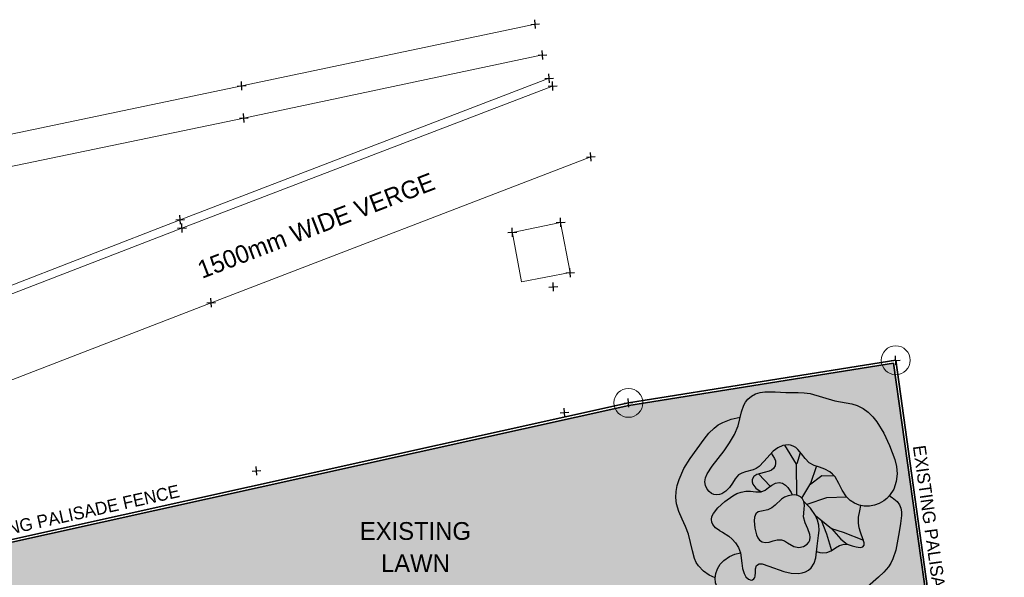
# Model space of a CAD drawing. Header units: millimetres. Extents: x -738537 to 1850049, y -250217 to 604013.
# Tile 172 of 220: x -98083 to -78726, y 93187 to 104159. Entities that reach past the tile are written whole.
import ezdxf

# ---------------------------------------------------------------- set-up
doc = ezdxf.new("R2010")
doc.units = ezdxf.units.MM
doc.header["$MEASUREMENT"] = 0
doc.layers.add('A_SURVEY', color=7, linetype='Continuous')
for name, color, linetype, lineweight in [('A_SURVEY_Pen_No__1', 214, 'Continuous', 35), ('A_SURVEY_Pen_No__2', 1, 'Continuous', 25), ('A_SURVEY_Pen_No__6', 7, 'Continuous', 5), ('CABLE MANHOLE_Pen_No__15', 7, 'Continuous', 20), ('PALLISADE FENCE_Pen_No__1', 214, 'Continuous', 35), ('SPLITPOLE FENCE_Pen_No__2', 1, 'Continuous', 25)]:
    doc.layers.add(name, color=color, linetype=linetype, lineweight=lineweight)
doc.layers.add('A_SURVEY_Pen_No__171', color=7, linetype='Continuous', lineweight=0, true_color=0xdadada)
doc.layers.add('ROAD_Pen_No__7', color=7, linetype='Continuous', lineweight=5, true_color=0x9f07ff)
doc.styles.add('GENERATED_STYLE_1', font='GOTHIC.TTF')

# ---------------------------------------------------------------- blocks, each defined once
blk = doc.blocks.new('Tree Plan 24[51]', base_point=(-103016, 93591))
at = {"layer": 'A_SURVEY_Pen_No__2', "color": 7, "linetype": 'Continuous', "lineweight": 25}
for p, q in [((-102868, 94378), (-103094, 94754)), ((-102852, 94390), (-102788, 94612)), ((-102861, 93770), (-102868, 94378)), ((-102586, 94009), (-102473, 94337)), ((-103381, 93948), (-103610, 94188)), ((-102607, 93973), (-102364, 94160)), ((-102364, 94160), (-102127, 94152)), ((-102758, 93713), (-102586, 94009)), ((-102658, 93590), (-102267, 93724)), ((-102267, 93724), (-101884, 93740)), ((-102489, 93368), (-102174, 93113)), ((-102378, 93278), (-102274, 93007)), ((-102174, 93113), (-101947, 93044)), ((-102174, 93113), (-101992, 92902)), ((-102274, 93007), (-102176, 92681)), ((-101947, 93044), (-101550, 92884)), ((-101992, 92902), (-101871, 92804))]:
    blk.add_line(p, q, dxfattribs=at)
at = {"layer": 'A_SURVEY_Pen_No__2', "color": 7, "linetype": 'Continuous', "lineweight": 25, "flags": 128}
for points in [[(-104623, 93885), (-104657, 93959), (-104666, 94034), (-104654, 94111), (-104623, 94188), (-104526, 94342), (-104408, 94491), (-104290, 94641), (-104179, 94797), (-104085, 94961), (-104014, 95136), (-103944, 95412), (-103898, 95542), (-103865, 95602), (-103824, 95657), (-103752, 95719), (-103671, 95762), (-103581, 95788), (-103486, 95802), (-103283, 95803), (-103076, 95793), (-102834, 95790), (-102714, 95785), (-102595, 95768), (-102353, 95700), (-102113, 95627), (-101888, 95587), (-101777, 95566), (-101669, 95533), (-101554, 95476), (-101453, 95403), (-101364, 95314), (-101285, 95214), (-101151, 94987), (-101039, 94745), (-100934, 94473), (-100900, 94334), (-100888, 94191), (-100904, 94036), (-100953, 93891), (-101034, 93762), (-101086, 93707), (-101146, 93657), (-101237, 93605), (-101334, 93570), (-101433, 93553), (-101534, 93555), (-101632, 93574), (-101724, 93612), (-101809, 93667), (-101884, 93740), (-101966, 93866), (-102034, 94000), (-102108, 94128), (-102154, 94183), (-102210, 94231), (-102308, 94282), (-102414, 94318), (-102519, 94354), (-102615, 94408), (-102697, 94490), (-102767, 94583), (-102839, 94671), (-102881, 94708), (-102930, 94736), (-102980, 94753), (-103032, 94759), (-103134, 94744), (-103233, 94700), (-103323, 94634), (-103507, 94430), (-103602, 94336), (-103656, 94297), (-103715, 94267), (-103866, 94227), (-103939, 94204), (-104005, 94168), (-104072, 94093), (-104126, 94005), (-104185, 93920), (-104254, 93846), (-104336, 93794), (-104381, 93780), (-104430, 93776), (-104487, 93784), (-104539, 93806), (-104585, 93841)], [(-103694, 93266), (-103683, 93121), (-103653, 92987), (-103626, 92931), (-103590, 92886), (-103543, 92855), (-103483, 92841), (-103402, 92847), (-103322, 92869), (-103243, 92889), (-103162, 92891), (-103098, 92870), (-103039, 92835), (-102919, 92763), (-102822, 92743), (-102730, 92758), (-102653, 92806), (-102624, 92842), (-102604, 92886), (-102594, 92943), (-102600, 92999), (-102641, 93110), (-102693, 93223), (-102725, 93343), (-102714, 93496), (-102709, 93570), (-102720, 93644), (-102748, 93700), (-102789, 93740), (-102841, 93765), (-102901, 93776), (-102966, 93773), (-103032, 93758), (-103098, 93731), (-103159, 93693), (-103286, 93574), (-103351, 93518), (-103426, 93479), (-103556, 93457), (-103616, 93441), (-103664, 93405), (-103691, 93340)]]:
    blk.add_lwpolyline(points, close=True, dxfattribs=at)
for points in [[(-104466, 92141), (-104584, 92198), (-104691, 92272), (-104792, 92379), (-104835, 92448), (-104867, 92522), (-104911, 92678), (-104985, 93003), (-105045, 93153), (-105116, 93299), (-105181, 93447), (-105226, 93601), (-105238, 93721), (-105231, 93842), (-105208, 93962), (-105172, 94079), (-105078, 94292), (-104958, 94492), (-104680, 94872), (-104589, 94987), (-104486, 95090), (-104402, 95152), (-104315, 95202), (-104147, 95268), (-103970, 95307)], [(-103362, 94596), (-103297, 94492), (-103281, 94445), (-103276, 94394), (-103286, 94344), (-103316, 94296), (-103356, 94264), (-103401, 94241), (-103501, 94214), (-103648, 94174), (-103704, 94137), (-103736, 94079), (-103739, 94032), (-103726, 93988), (-103667, 93910), (-103558, 93838)], [(-104375, 93069), (-104455, 93125), (-104510, 93194), (-104529, 93238), (-104537, 93288), (-104527, 93353), (-104499, 93412), (-104411, 93518), (-104271, 93648), (-104118, 93758), (-104036, 93800), (-103952, 93830), (-103863, 93847), (-103772, 93848), (-103664, 93834), (-103558, 93838), (-103484, 93870), (-103418, 93918), (-103353, 93969), (-103281, 94008), (-103205, 94019), (-103138, 94003), (-103081, 93967), (-103034, 93920), (-102969, 93822), (-102947, 93775)], [(-101038, 93757), (-100985, 93727), (-100884, 93643), (-100842, 93581), (-100816, 93514), (-100803, 93442), (-100800, 93367), (-100817, 93210), (-100847, 93051), (-100914, 92687), (-100969, 92515), (-101008, 92434), (-101057, 92358), (-101150, 92252), (-101256, 92158), (-101468, 91968), (-101648, 91750), (-101745, 91653), (-101800, 91614), (-101861, 91583), (-101932, 91563), (-102004, 91554), (-102151, 91557), (-102301, 91568), (-102450, 91561), (-102598, 91519), (-102740, 91457), (-102882, 91401), (-102955, 91383), (-103031, 91375), (-103143, 91388), (-103246, 91425), (-103345, 91479), (-103441, 91543), (-103635, 91673), (-103738, 91726), (-103849, 91762), (-104078, 91783), (-104189, 91796), (-104295, 91832), (-104373, 91889), (-104427, 91961), (-104458, 92045), (-104467, 92137), (-104454, 92231), (-104420, 92323), (-104367, 92410), (-104296, 92486), (-104185, 92560), (-104078, 92606), (-103965, 92637)], [(-104375, 93069), (-104321, 93044), (-104198, 92965), (-104128, 92905), (-104061, 92830), (-104004, 92741), (-103965, 92637), (-103939, 92429), (-103926, 92326), (-103896, 92228), (-103858, 92165), (-103810, 92118), (-103758, 92099), (-103732, 92104), (-103707, 92121), (-103687, 92148), (-103677, 92179), (-103674, 92249), (-103673, 92321), (-103649, 92386), (-103600, 92419), (-103540, 92420), (-103407, 92374), (-103117, 92270), (-102970, 92237), (-102825, 92230), (-102756, 92239), (-102691, 92259), (-102632, 92292), (-102579, 92338), (-102520, 92432), (-102488, 92539), (-102459, 92769), (-102430, 92976), (-102422, 93078), (-102428, 93181), (-102452, 93281), (-102490, 93370), (-102589, 93516), (-102720, 93644)], [(-102471, 92663), (-102408, 92643), (-102344, 92634), (-102271, 92640), (-102182, 92678), (-102101, 92732), (-102019, 92782), (-101930, 92807), (-101850, 92800), (-101772, 92776), (-101694, 92752), (-101614, 92743), (-101561, 92756), (-101537, 92787), (-101537, 92834), (-101554, 92894), (-101609, 93044), (-101635, 93128), (-101649, 93216), (-101645, 93339), (-101622, 93462), (-101598, 93566)]]:
    blk.add_lwpolyline(points, dxfattribs=at)

msp = doc.modelspace()

# ---------------------------------------------------------------- hatches: boundary and pattern name
at = {"layer": 'A_SURVEY_Pen_No__171', "linetype": 'Continuous', "lineweight": 0, "true_color": 0xdadada}
h = msp.add_hatch(dxfattribs=at)
h.set_pattern_fill('GRASS', color=254, style=0, pattern_type=2)
h.set_pattern_definition([(90, (0, 0), (-900, 0), [129.9038, -389.7114]), (90, (450, 259.8), (-900, 0), [129.9038, -389.7114]), (30, (0, 0), (-450, 779.423), [129.9038, -389.7114]), (30, (0, 519.6), (-450, 779.423), [129.9038, -389.7114]), (150, (0, 0), (450, 779.423), [129.9038, -389.7114]), (150, (0, 519.6), (450, 779.423), [129.9038, -389.7114])])
h.paths.add_polyline_path([(-113746.4, 89336.2), (-113721, 89637.2), (-107136.6, 91911.2), (-86105.8, 96570.5), (-80902.9, 97400.7), (-79768.3, 89278.7), (-69316.2, 87490.5), (-68608.5, 85290), (-68114.4, 85446), (-68067.7, 85290.9), (-68029.1, 84441.7), (-68335.9, 82451), (-68681.2, 80958.8), (-69095.9, 79803.2), (-70204.6, 78698.1), (-75732.7, 78526.5), (-80513.2, 80041.5), (-80949.5, 80226.9), (-84735.5, 83025.2), (-85281.8, 83645.1), (-85618.3, 84456.7), (-85618.3, 85412.2), (-84330.3, 86367.7), (-84330.3, 92329), (-97876.4, 92317.2), (-98743.1, 87655), (-99223.8, 87708.9), (-99223.8, 92257.2), (-106128.8, 90727.4), (-106250.4, 88496.2)])

# ---------------------------------------------------------------- linework, layer by layer
at = {"layer": 'A_SURVEY_Pen_No__1', "color": 251, "linetype": 'Continuous', "lineweight": 20, "true_color": 0x636466}
for centre in [(-80860.5, 97458.1), (-86115.2, 96619.6)]:
    msp.add_circle(centre, 284.1, dxfattribs=at)
at = {"layer": 'CABLE MANHOLE_Pen_No__15', "color": 7, "linetype": 'Continuous', "lineweight": 20}
for p, q in [((-87449.2, 100171.2), (-88397.5, 99973.8)), ((-87262.4, 99182.3), (-87449.2, 100171.2)), ((-88214.6, 99002.5), (-88401.4, 99991.4)), ((-88214.6, 99002.5), (-87262.4, 99182.3))]:
    msp.add_line(p, q, dxfattribs=at)
at = {"layer": 'PALLISADE FENCE_Pen_No__1', "color": 18, "linetype": 'Continuous', "lineweight": 35, "true_color": 0x000000}
for p, q in [((-86115.2, 96619.6), (-80860.5, 97458.1)), ((-86105.8, 96570.5), (-80902.9, 97400.7)), ((-79768.3, 89278.7), (-80902.9, 97400.7)), ((-79723.9, 89321.8), (-80860.5, 97458.1)), ((-107155.3, 91958.3), (-86115.2, 96619.6)), ((-107136.6, 91911.2), (-86105.8, 96570.5))]:
    msp.add_line(p, q, dxfattribs=at)
at = {"layer": 'ROAD_Pen_No__7', "color": 251, "linetype": 'Continuous', "lineweight": 5, "true_color": 0x636466}
for p, q in [((-87947.8, 104072.1), (-93718.9, 102857.5)), ((-87803.9, 103464.4), (-93676.6, 102223.9)), ((-87674.4, 103005), (-94928.4, 100223.1)), ((-93718.9, 102857.5), (-109894, 99474.2)), ((-87605.6, 102852.7), (-94893, 100059.9)), ((-93676.6, 102223.9), (-101945.7, 100501.8)), ((-94320.1, 98590.2), (-86853.8, 101460.3)), ((-94928.4, 100223.1), (-101837.2, 97537.2)), ((-94893, 100059.9), (-101772.8, 97391.6)), ((-101353.9, 95864), (-94320.1, 98590.2))]:
    msp.add_line(p, q, dxfattribs=at)
at = {"layer": 'SPLITPOLE FENCE_Pen_No__2', "color": 1, "linetype": 'Continuous', "lineweight": 25}
for p, q in [((-87942.8, 103985.3), (-87952.8, 104158.9)), ((-88034.6, 104067.2), (-87861, 104077.1)), ((-87890.7, 103459.4), (-87717, 103469.3)), ((-87798.9, 103377.5), (-87808.8, 103551.2)), ((-87761.2, 103000), (-87587.6, 103010)), ((-87669.4, 102918.2), (-87679.4, 103091.8)), ((-93805.7, 102852.6), (-93632, 102862.5)), ((-93713.9, 102770.7), (-93723.8, 102944.3)), ((-87692.4, 102847.7), (-87518.8, 102857.7)), ((-87600.6, 102765.9), (-87610.6, 102939.5)), ((-93763.4, 102218.9), (-93589.8, 102228.9)), ((-93671.6, 102137.1), (-93681.6, 102310.7)), ((-86940.7, 101455.4), (-86767, 101465.3)), ((-86848.9, 101373.5), (-86858.8, 101547.2)), ((-94923.4, 100136.3), (-94933.3, 100310)), ((-95015.2, 100218.2), (-94841.6, 100228.1)), ((-94888, 99973.1), (-94898, 100146.7)), ((-87536, 100166.3), (-87362.4, 100176.2)), ((-87444.2, 100084.4), (-87454.2, 100258.1)), ((-94979.8, 100054.9), (-94806.2, 100064.9)), ((-88484.3, 99968.8), (-88310.6, 99978.7)), ((-88392.5, 99886.9), (-88402.4, 100060.6)), ((-87349.2, 99177.3), (-87175.6, 99187.3)), ((-87257.4, 99095.5), (-87267.4, 99269.1)), ((-87586.1, 98817.3), (-87596, 98990.9)), ((-87677.9, 98899.1), (-87504.2, 98909)), ((-94406.9, 98585.3), (-94233.3, 98595.2)), ((-94315.1, 98503.4), (-94325.1, 98677)), ((-80947.3, 97453.2), (-80773.7, 97463.1)), ((-80855.5, 97371.3), (-80865.4, 97544.9)), ((-86202, 96614.7), (-86028.4, 96624.6)), ((-86110.2, 96532.8), (-86120.1, 96706.4)), ((-87459.3, 96426.6), (-87285.7, 96436.5)), ((-87367.5, 96344.7), (-87377.4, 96518.3)), ((-93514.6, 95278.8), (-93341, 95288.8)), ((-93422.8, 95197), (-93432.8, 95370.6))]:
    msp.add_line(p, q, dxfattribs=at)

# ---------------------------------------------------------------- block references
at = {"layer": 'A_SURVEY', "color": 250, "linetype": 'Continuous', "lineweight": 5, "true_color": 0x3f3f3f}
msp.add_blockref('Tree Plan 24[51]', (-82962.2, 94624.8), dxfattribs=at)

# ---------------------------------------------------------------- texts
at = {"layer": 'A_SURVEY_Pen_No__6', "color": 7, "linetype": 'Continuous', "lineweight": 5, "attachment_point": 5, "style": 'GENERATED_STYLE_1'}
for s, insert, char_height, rotation in [('\\A1;{\\pqc;\\fCentury Gothic|b0|i0|c0|p34;1500mm WIDE VERGE}', (-92254.7, 100105.9), 350, 21.03505), ('\\A1;{\\pqc;\\fCentury Gothic|b0|i0|c0|p34;EXISTING PALISADE FENCE}', (-80089.7, 93548.2), 250, 277.95236), ('\\A1;{\\pqc;\\fCentury Gothic|b0|i0|c0|p34;EXISTING PALISADE FENCE}', (-97151.6, 94402.3), 250, 12.4918)]:
    msp.add_mtext(s, dxfattribs=dict(at, insert=insert, char_height=char_height, rotation=rotation))
at = {"layer": 'A_SURVEY_Pen_No__6', "color": 7, "linetype": 'Continuous', "lineweight": 5, "insert": (-90303.7, 93782.4), "char_height": 350, "width": 3428.99, "attachment_point": 5, "line_spacing_factor": 1.086092, "style": 'GENERATED_STYLE_1'}
msp.add_mtext('\\A1;{\\pqc;\\fCentury Gothic|b0|i0|c0|p34;EXISTING LA\\fCentury Gothic|b0|i0|c0|p34;WN}', dxfattribs=at)

doc.saveas('drawing.dxf')
